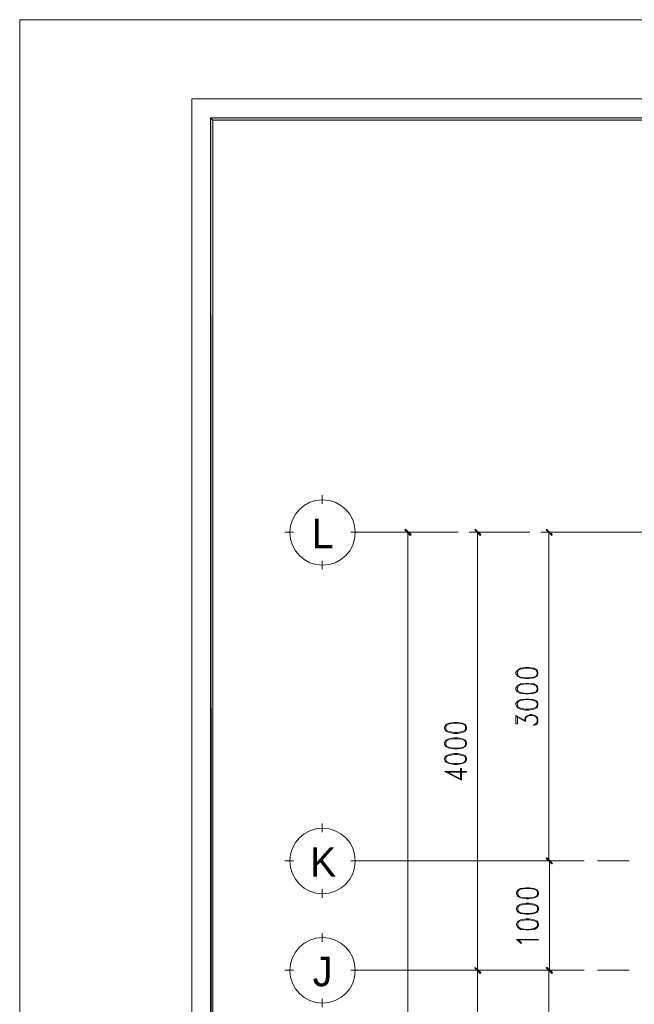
# Model space of a CAD drawing. Header units: millimetres. Extents: x 17 to 403, y 12 to 285.
# Tile 52 of 145: x 17 to 74, y 194 to 285. Entities that reach past the tile are written whole.
import ezdxf

# ---------------------------------------------------------------- set-up
doc = ezdxf.new("R2010")
doc.units = ezdxf.units.MM
for name, color, linetype in [('FILL_000000', 7, 'Continuous'), ('LINE_000000', 7, 'Continuous'), ('TEXT', 7, 'Continuous')]:
    doc.layers.add(name, color=color, linetype=linetype)

msp = doc.modelspace()

# ---------------------------------------------------------------- hatches: boundary and pattern name
at = {"layer": 'FILL_000000'}
h = msp.add_hatch(color=7, dxfattribs=at)
h.dxf.hatch_style = 1
h.paths.add_polyline_path([(350.52, 276.013), (34.798, 275.802), (34.586, 276.013), (350.52, 276.013)])
h = msp.add_hatch(color=7, dxfattribs=at)
h.dxf.hatch_style = 1
h.paths.add_polyline_path([(34.798, 275.802), (34.586, 276.013), (34.798, 21.463), (34.798, 275.802)])
h = msp.add_hatch(color=7, dxfattribs=at)
h.dxf.hatch_style = 1
h.paths.add_polyline_path([(34.586, 276.013), (34.798, 21.463), (34.586, 21.251), (34.586, 276.013)])
h = msp.add_hatch(color=7, dxfattribs=at)
h.dxf.hatch_style = 1
h.paths.add_polyline_path([(350.52, 275.802), (350.52, 276.013), (34.798, 275.802), (350.52, 275.802)])
h = msp.add_hatch(color=7, dxfattribs=at)
h.dxf.hatch_style = 1
h.paths.add_polyline_path([(53.128, 237.49), (52.536, 237.913), (52.62, 237.998), (53.128, 237.49)])
h = msp.add_hatch(color=7, dxfattribs=at)
h.dxf.hatch_style = 1
h.paths.add_polyline_path([(53.044, 237.405), (53.128, 237.49), (52.536, 237.913), (53.044, 237.405)])
h = msp.add_hatch(color=7, dxfattribs=at)
h.dxf.hatch_style = 1
h.paths.add_polyline_path([(59.563, 237.49), (59.013, 237.913), (59.055, 237.998), (59.563, 237.49)])
h = msp.add_hatch(color=7, dxfattribs=at)
h.dxf.hatch_style = 1
h.paths.add_polyline_path([(59.521, 237.405), (59.563, 237.49), (59.013, 237.913), (59.521, 237.405)])
h = msp.add_hatch(color=7, dxfattribs=at)
h.dxf.hatch_style = 1
h.paths.add_polyline_path([(66.167, 237.49), (65.617, 237.913), (65.659, 237.998), (66.167, 237.49)])
h = msp.add_hatch(color=7, dxfattribs=at)
h.dxf.hatch_style = 1
h.paths.add_polyline_path([(66.125, 237.405), (66.167, 237.49), (65.617, 237.913), (66.125, 237.405)])
h = msp.add_hatch(color=7, dxfattribs=at)
h.dxf.hatch_style = 1
h.paths.add_polyline_path([(66.209, 207.095), (65.617, 207.56), (65.701, 207.603), (66.209, 207.095)])
h = msp.add_hatch(color=7, dxfattribs=at)
h.dxf.hatch_style = 1
h.paths.add_polyline_path([(65.659, 207.603), (65.617, 207.56), (66.167, 207.095), (65.659, 207.603)])
h = msp.add_hatch(color=7, dxfattribs=at)
h.dxf.hatch_style = 1
h.paths.add_polyline_path([(66.125, 207.052), (66.209, 207.095), (65.617, 207.56), (66.125, 207.052)])
h = msp.add_hatch(color=7, dxfattribs=at)
h.dxf.hatch_style = 1
h.paths.add_polyline_path([(65.617, 207.56), (66.167, 207.095), (66.125, 207.052), (65.617, 207.56)])
h = msp.add_hatch(color=7, dxfattribs=at)
h.dxf.hatch_style = 1
h.paths.add_polyline_path([(59.055, 197.485), (59.013, 197.443), (59.563, 197.019), (59.055, 197.485)])
h = msp.add_hatch(color=7, dxfattribs=at)
h.dxf.hatch_style = 1
h.paths.add_polyline_path([(59.563, 197.019), (59.013, 197.443), (59.055, 197.485), (59.563, 197.019)])
h = msp.add_hatch(color=7, dxfattribs=at)
h.dxf.hatch_style = 1
h.paths.add_polyline_path([(65.701, 197.485), (65.617, 197.443), (66.209, 197.019), (65.701, 197.485)])
h = msp.add_hatch(color=7, dxfattribs=at)
h.dxf.hatch_style = 1
h.paths.add_polyline_path([(66.167, 197.019), (65.617, 197.443), (65.659, 197.485), (66.167, 197.019)])
h = msp.add_hatch(color=7, dxfattribs=at)
h.dxf.hatch_style = 1
h.paths.add_polyline_path([(59.013, 197.443), (59.563, 197.019), (59.521, 196.935), (59.013, 197.443)])
h = msp.add_hatch(color=7, dxfattribs=at)
h.dxf.hatch_style = 1
h.paths.add_polyline_path([(59.521, 196.935), (59.563, 197.019), (59.013, 197.443), (59.521, 196.935)])
h = msp.add_hatch(color=7, dxfattribs=at)
h.dxf.hatch_style = 1
h.paths.add_polyline_path([(65.617, 197.443), (66.209, 197.019), (66.125, 196.935), (65.617, 197.443)])
h = msp.add_hatch(color=7, dxfattribs=at)
h.dxf.hatch_style = 1
h.paths.add_polyline_path([(66.125, 196.935), (66.167, 197.019), (65.617, 197.443), (66.125, 196.935)])

# ---------------------------------------------------------------- linework, layer by layer
at = {"layer": 'LINE_000000', "lineweight": 0}
for p, q in [((44.916, 240.326), (44.916, 241.131)), ((42.249, 237.702), (41.444, 237.702)), ((47.54, 237.702), (48.345, 237.702)), ((56.896, 237.702), (47.921, 237.702)), ((57.489, 237.702), (52.07, 237.702)), ((52.832, 75.819), (52.832, 237.702)), ((64.093, 237.702), (58.505, 237.702)), ((59.267, 237.702), (59.267, 197.231)), ((62.738, 237.702), (59.817, 237.702)), ((69.088, 237.702), (65.109, 237.702)), ((83.143, 237.702), (65.659, 237.702)), ((65.871, 207.349), (65.871, 237.702)), ((44.916, 234.273), (44.916, 235.077)), ((62.823, 220.726), (63.712, 220.218)), ((64.77, 220.133), (64.558, 219.922)), ((56.515, 215.519), (57.785, 214.842)), ((44.916, 209.973), (44.916, 210.778)), ((42.249, 207.349), (41.444, 207.349)), ((47.54, 207.349), (48.345, 207.349)), ((67.437, 207.349), (47.921, 207.349)), ((69.088, 207.349), (65.109, 207.349)), ((69.13, 207.349), (65.151, 207.349)), ((65.913, 197.231), (65.913, 207.349)), ((73.279, 207.349), (70.358, 207.349)), ((44.916, 203.92), (44.916, 204.724)), ((44.916, 199.856), (44.916, 200.66)), ((42.249, 197.231), (41.444, 197.231)), ((47.54, 197.231), (48.345, 197.231)), ((67.437, 197.231), (47.921, 197.231)), ((64.093, 197.231), (58.505, 197.231)), ((64.093, 197.231), (58.505, 197.231)), ((59.267, 197.231), (59.267, 137.287)), ((69.13, 197.231), (65.109, 197.231)), ((69.13, 197.231), (65.151, 197.231)), ((65.871, 197.231), (65.871, 184.997)), ((73.279, 197.231), (70.358, 197.231)), ((44.916, 193.802), (44.916, 194.606))]:
    msp.add_line(p, q, dxfattribs=at)
for points in [[(16.933, 12.192), (16.933, 285.073), (402.886, 285.073), (402.886, 12.192), (16.933, 12.192)], [(32.851, 19.516), (32.851, 277.749), (395.563, 277.749), (395.563, 19.516), (32.851, 19.516)], [(350.52, 276.013), (34.798, 275.802), (34.586, 276.013), (350.52, 276.013)], [(34.798, 275.802), (34.586, 276.013), (34.798, 21.463), (34.798, 275.802)], [(34.586, 276.013), (34.798, 21.463), (34.586, 21.251), (34.586, 276.013)], [(350.52, 275.802), (350.52, 276.013), (34.798, 275.802), (350.52, 275.802)], [(47.964, 237.681), (47.902, 238.291), (47.726, 238.859), (47.447, 239.373), (47.077, 239.821), (46.629, 240.19), (46.115, 240.469), (45.547, 240.646), (44.937, 240.707), (44.327, 240.646), (43.759, 240.469), (43.245, 240.19), (42.797, 239.821), (42.427, 239.373), (42.148, 238.859), (41.972, 238.291), (41.91, 237.681), (41.972, 237.07), (42.148, 236.502), (42.427, 235.988), (42.797, 235.54), (43.245, 235.171), (43.759, 234.892), (44.327, 234.715), (44.937, 234.654), (45.547, 234.715), (46.115, 234.892), (46.629, 235.171), (47.077, 235.54), (47.447, 235.988), (47.726, 236.502), (47.902, 237.07), (47.964, 237.681)], [(53.128, 237.49), (52.536, 237.913), (52.62, 237.998), (53.128, 237.49)], [(53.044, 237.405), (53.128, 237.49), (52.536, 237.913), (53.044, 237.405)], [(59.563, 237.49), (59.013, 237.913), (59.055, 237.998), (59.563, 237.49)], [(59.521, 237.405), (59.563, 237.49), (59.013, 237.913), (59.521, 237.405)], [(66.167, 237.49), (65.617, 237.913), (65.659, 237.998), (66.167, 237.49)], [(66.125, 237.405), (66.167, 237.49), (65.617, 237.913), (66.125, 237.405)], [(62.823, 224.621), (62.95, 224.409), (63.246, 224.24), (63.712, 224.197), (64.008, 224.197), (64.474, 224.24), (64.77, 224.409), (64.855, 224.621), (64.855, 224.748), (64.77, 224.959), (64.474, 225.129), (64.008, 225.213), (63.712, 225.213), (63.246, 225.129), (62.95, 224.959), (62.823, 224.748), (62.823, 224.621)], [(62.823, 223.181), (62.95, 222.97), (63.246, 222.8), (63.712, 222.758), (64.008, 222.758), (64.474, 222.8), (64.77, 222.97), (64.855, 223.181), (64.855, 223.308), (64.77, 223.52), (64.474, 223.689), (64.008, 223.732), (63.712, 223.732), (63.246, 223.689), (62.95, 223.52), (62.823, 223.308), (62.823, 223.181)], [(62.823, 221.742), (62.95, 221.488), (63.246, 221.361), (63.712, 221.276), (64.008, 221.276), (64.474, 221.361), (64.77, 221.488), (64.855, 221.742), (64.855, 221.869), (64.77, 222.081), (64.474, 222.25), (64.008, 222.292), (63.712, 222.292), (63.246, 222.25), (62.95, 222.081), (62.823, 221.869), (62.823, 221.742)], [(56.219, 219.541), (56.346, 219.329), (56.642, 219.202), (57.108, 219.117), (57.404, 219.117), (57.87, 219.202), (58.166, 219.329), (58.251, 219.541), (58.251, 219.71), (58.166, 219.922), (57.87, 220.049), (57.404, 220.133), (57.108, 220.133), (56.642, 220.049), (56.346, 219.922), (56.219, 219.71), (56.219, 219.541)], [(56.219, 218.101), (56.346, 217.89), (56.642, 217.763), (57.108, 217.678), (57.404, 217.678), (57.87, 217.763), (58.166, 217.89), (58.251, 218.101), (58.251, 218.271), (58.166, 218.482), (57.87, 218.609), (57.404, 218.694), (57.108, 218.694), (56.642, 218.609), (56.346, 218.482), (56.219, 218.271), (56.219, 218.101)], [(56.219, 216.662), (56.346, 216.45), (56.642, 216.323), (57.108, 216.239), (57.404, 216.239), (57.87, 216.323), (58.166, 216.45), (58.251, 216.662), (58.251, 216.831), (58.166, 217.043), (57.87, 217.17), (57.404, 217.255), (57.108, 217.255), (56.642, 217.17), (56.346, 217.043), (56.219, 216.831), (56.219, 216.662)], [(47.964, 207.328), (47.902, 207.938), (47.726, 208.506), (47.447, 209.02), (47.077, 209.468), (46.629, 209.837), (46.115, 210.116), (45.547, 210.293), (44.937, 210.354), (44.327, 210.293), (43.759, 210.116), (43.245, 209.837), (42.797, 209.468), (42.427, 209.02), (42.148, 208.506), (41.972, 207.938), (41.91, 207.328), (41.972, 206.717), (42.148, 206.149), (42.427, 205.635), (42.797, 205.187), (43.245, 204.818), (43.759, 204.539), (44.327, 204.362), (44.937, 204.301), (45.547, 204.362), (46.115, 204.539), (46.629, 204.818), (47.077, 205.187), (47.447, 205.635), (47.726, 206.149), (47.902, 206.717), (47.964, 207.328)], [(66.209, 207.095), (65.617, 207.56), (65.701, 207.603), (66.209, 207.095)], [(65.659, 207.603), (65.617, 207.56), (66.167, 207.095), (65.659, 207.603)], [(66.125, 207.052), (66.209, 207.095), (65.617, 207.56), (66.125, 207.052)], [(65.617, 207.56), (66.167, 207.095), (66.125, 207.052), (65.617, 207.56)], [(62.865, 204.258), (62.992, 204.047), (63.246, 203.92), (63.754, 203.835), (64.05, 203.835), (64.516, 203.92), (64.812, 204.047), (64.897, 204.258), (64.897, 204.428), (64.812, 204.639), (64.516, 204.766), (64.05, 204.851), (63.754, 204.851), (63.246, 204.766), (62.992, 204.639), (62.865, 204.428), (62.865, 204.258)], [(62.865, 202.819), (62.992, 202.607), (63.246, 202.48), (63.754, 202.396), (64.05, 202.396), (64.516, 202.48), (64.812, 202.607), (64.897, 202.819), (64.897, 202.988), (64.812, 203.2), (64.516, 203.327), (64.05, 203.412), (63.754, 203.412), (63.246, 203.327), (62.992, 203.2), (62.865, 202.988), (62.865, 202.819)], [(62.865, 201.38), (62.992, 201.168), (63.246, 200.999), (63.754, 200.956), (64.05, 200.956), (64.516, 200.999), (64.812, 201.168), (64.897, 201.38), (64.897, 201.507), (64.812, 201.761), (64.516, 201.888), (64.05, 201.972), (63.754, 201.972), (63.246, 201.888), (62.992, 201.761), (62.865, 201.507), (62.865, 201.38)], [(47.964, 197.21), (47.902, 197.82), (47.726, 198.388), (47.447, 198.902), (47.077, 199.35), (46.629, 199.72), (46.115, 199.999), (45.547, 200.175), (44.937, 200.237), (44.327, 200.175), (43.759, 199.999), (43.245, 199.72), (42.797, 199.35), (42.427, 198.902), (42.148, 198.388), (41.972, 197.82), (41.91, 197.21), (41.972, 196.6), (42.148, 196.032), (42.427, 195.518), (42.797, 195.07), (43.245, 194.7), (43.759, 194.421), (44.327, 194.245), (44.937, 194.183), (45.547, 194.245), (46.115, 194.421), (46.629, 194.7), (47.077, 195.07), (47.447, 195.518), (47.726, 196.032), (47.902, 196.6), (47.964, 197.21)], [(59.055, 197.485), (59.013, 197.443), (59.563, 197.019), (59.055, 197.485)], [(59.563, 197.019), (59.013, 197.443), (59.055, 197.485), (59.563, 197.019)], [(65.701, 197.485), (65.617, 197.443), (66.209, 197.019), (65.701, 197.485)], [(66.167, 197.019), (65.617, 197.443), (65.659, 197.485), (66.167, 197.019)], [(59.013, 197.443), (59.563, 197.019), (59.521, 196.935), (59.013, 197.443)], [(59.521, 196.935), (59.563, 197.019), (59.013, 197.443), (59.521, 196.935)], [(65.617, 197.443), (66.209, 197.019), (66.125, 196.935), (65.617, 197.443)], [(66.125, 196.935), (66.167, 197.019), (65.617, 197.443), (66.125, 196.935)]]:
    msp.add_lwpolyline(points, close=True, dxfattribs=at)
for points in [[(64.77, 224.917), (64.474, 225.044), (64.008, 225.129), (63.712, 225.129), (63.246, 225.044), (62.95, 224.917)], [(63.034, 224.959), (62.95, 224.748), (62.95, 224.621), (63.034, 224.409)], [(64.685, 224.409), (64.77, 224.621), (64.77, 224.748), (64.685, 224.959)], [(62.95, 224.451), (63.246, 224.324), (63.712, 224.24), (64.008, 224.24), (64.474, 224.324), (64.77, 224.451)], [(64.77, 223.478), (64.474, 223.605), (64.008, 223.689), (63.712, 223.689), (63.246, 223.605), (62.95, 223.478)], [(63.034, 223.52), (62.95, 223.308), (62.95, 223.181), (63.034, 222.97)], [(62.95, 223.012), (63.246, 222.885), (63.712, 222.8), (64.008, 222.8), (64.474, 222.885), (64.77, 223.012)], [(64.685, 222.97), (64.77, 223.181), (64.77, 223.308), (64.685, 223.52)], [(64.77, 221.996), (64.474, 222.165), (64.008, 222.25), (63.712, 222.25), (63.246, 222.165), (62.95, 221.996)], [(63.034, 222.081), (62.95, 221.869), (62.95, 221.742), (63.034, 221.488)], [(64.685, 221.488), (64.77, 221.742), (64.77, 221.869), (64.685, 222.081)], [(62.95, 221.573), (63.246, 221.446), (63.712, 221.361), (64.008, 221.361), (64.474, 221.446), (64.77, 221.573)], [(62.823, 220.006), (62.823, 220.768), (63.712, 220.26)], [(62.823, 220.006), (62.95, 220.006), (62.95, 220.726)], [(63.627, 220.26), (63.627, 220.43), (63.712, 220.641), (63.923, 220.768), (64.177, 220.853), (64.304, 220.853), (64.558, 220.768), (64.77, 220.641), (64.855, 220.43), (64.855, 220.218), (64.77, 220.006), (64.685, 219.922), (64.474, 219.837), (64.474, 219.922)], [(63.712, 220.218), (63.712, 220.43), (63.796, 220.641), (64.093, 220.768)], [(63.712, 220.514), (63.923, 220.726), (64.177, 220.768), (64.304, 220.768), (64.558, 220.726), (64.77, 220.514)], [(64.389, 220.768), (64.685, 220.641), (64.77, 220.43), (64.77, 220.218), (64.685, 220.006), (64.474, 219.922)], [(58.166, 219.837), (57.87, 220.006), (57.404, 220.049), (57.108, 220.049), (56.642, 220.006), (56.346, 219.837)], [(56.43, 219.922), (56.346, 219.71), (56.346, 219.541), (56.43, 219.329)], [(56.346, 219.414), (56.642, 219.287), (57.108, 219.202), (57.404, 219.202), (57.87, 219.287), (58.166, 219.414)], [(58.081, 219.329), (58.166, 219.541), (58.166, 219.71), (58.081, 219.922)], [(58.166, 218.398), (57.87, 218.567), (57.404, 218.609), (57.108, 218.609), (56.642, 218.567), (56.346, 218.398)], [(56.43, 218.482), (56.346, 218.271), (56.346, 218.101), (56.43, 217.89)], [(58.081, 217.89), (58.166, 218.101), (58.166, 218.271), (58.081, 218.482)], [(56.346, 217.974), (56.642, 217.805), (57.108, 217.763), (57.404, 217.763), (57.87, 217.805), (58.166, 217.974)], [(58.166, 216.958), (57.87, 217.085), (57.404, 217.17), (57.108, 217.17), (56.642, 217.085), (56.346, 216.958)], [(56.43, 217.043), (56.346, 216.831), (56.346, 216.662), (56.43, 216.45)], [(58.081, 216.45), (58.166, 216.662), (58.166, 216.831), (58.081, 217.043)], [(56.515, 215.519), (58.251, 215.519), (58.251, 215.604), (56.219, 215.604), (57.785, 214.799), (57.785, 215.858)], [(56.346, 216.535), (56.642, 216.366), (57.108, 216.323), (57.404, 216.323), (57.87, 216.366), (58.166, 216.535)], [(57.7, 214.842), (57.7, 215.858), (57.785, 215.858)], [(64.812, 204.555), (64.516, 204.724), (64.05, 204.766), (63.754, 204.766), (63.246, 204.724), (62.992, 204.555)], [(63.077, 204.639), (62.992, 204.428), (62.992, 204.258), (63.077, 204.047)], [(62.992, 204.131), (63.246, 203.962), (63.754, 203.92), (64.05, 203.92), (64.516, 203.962), (64.812, 204.131)], [(64.728, 204.047), (64.812, 204.258), (64.812, 204.428), (64.728, 204.639)], [(64.812, 203.115), (64.516, 203.242), (64.05, 203.327), (63.754, 203.327), (63.246, 203.242), (62.992, 203.115)], [(63.077, 203.2), (62.992, 202.988), (62.992, 202.819), (63.077, 202.607)], [(64.728, 202.607), (64.812, 202.819), (64.812, 202.988), (64.728, 203.2)], [(62.992, 202.692), (63.246, 202.523), (63.754, 202.48), (64.05, 202.48), (64.516, 202.523), (64.812, 202.692)], [(64.812, 201.676), (64.516, 201.803), (64.05, 201.888), (63.754, 201.888), (63.246, 201.803), (62.992, 201.676)], [(63.077, 201.761), (62.992, 201.507), (62.992, 201.38), (63.077, 201.168)], [(62.992, 201.253), (63.246, 201.083), (63.754, 200.999), (64.05, 200.999), (64.516, 201.083), (64.812, 201.253)], [(64.728, 201.168), (64.812, 201.38), (64.812, 201.507), (64.728, 201.761)], [(63.246, 199.729), (63.161, 199.856), (62.865, 200.067), (64.897, 200.067)], [(63.246, 199.729), (63.373, 199.729), (63.246, 199.856), (63.077, 200.025), (64.897, 200.025), (64.897, 200.067)]]:
    msp.add_lwpolyline(points, dxfattribs=at)

# ---------------------------------------------------------------- texts
at = {"layer": 'TEXT'}
for s, p in [('L', (43.942, 236.22)), ('K', (43.773, 205.867)), ('J', (44.027, 195.749))]:
    msp.add_text(s, height=2.731, dxfattribs=at).set_placement(p)

doc.saveas('drawing.dxf')
